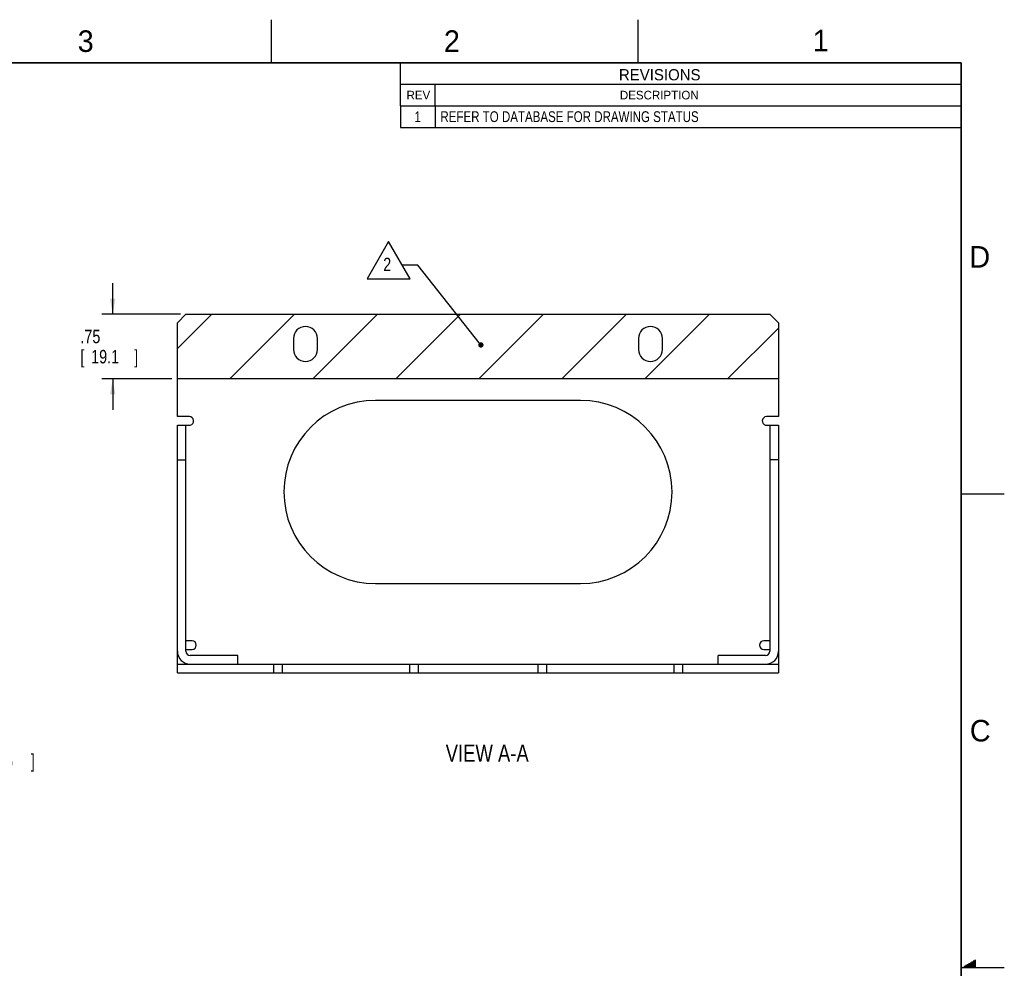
# Model space of a CAD drawing. Header units: inches. Extents: x 0 to 34, y 0 to 22.
# Tile 66 of 66: x 22.6 to 34, y 11 to 22. Entities that reach past the tile are written whole.
import ezdxf
from ezdxf.enums import TextEntityAlignment as Align

# ---------------------------------------------------------------- set-up
doc = ezdxf.new("R2010")
doc.units = ezdxf.units.IN
doc.header["$LTSCALE"] = 1.87
doc.header["$MEASUREMENT"] = 0
doc.layers.get('0').update_dxf_attribs({"linetype": 'CONTINUOUS'})
for name, color, linetype in [('03___PRT_ALL_CURVES', 7, 'CONTINUOUS'), ('DETAIL', 7, 'CONTINUOUS'), ('DIMENSIONS', 7, 'CONTINUOUS')]:
    doc.layers.add(name, color=color, linetype=linetype)
doc.styles.get("Standard").update_dxf_attribs({"font": 'txt', "width": 0.8})
doc.dimstyles.new('DIMSTYLE_1', dxfattribs={"dimtxt": 0.156, "dimasz": 0.18, "dimexe": 0.18, "dimexo": 0.0625, "dimgap": 0.09, "dimtad": 0, "dimtih": 1, "dimtoh": 1, "dimzin": 4, "dimdsep": 46, "dimtxsty": 'STANDARD', "dimblk": '_FILLED', "dimblk1": '_FILLED', "dimblk2": '_FILLED', "dimcen": 0.09, "dimadec": 0, "dimazin": 0, "dimtp": 0.01, "dimtm": 0.01, "dimtfac": 1, "dimtofl": 0, "dimtmove": 0, "dimatfit": 3, "dimldrblk": '_FILLED', "dimfxl": 1, "dimtolj": 1, "dimtzin": 4, "dimarcsym": 0})
doc.dimstyles.new('DIMSTYLE_2', dxfattribs={"dimtxt": 0.156, "dimasz": 0.18, "dimexe": 0.18, "dimexo": 0.0625, "dimgap": 0.09, "dimtad": 0, "dimtih": 1, "dimtoh": 1, "dimdec": 3, "dimzin": 4, "dimdsep": 46, "dimtxsty": 'STANDARD', "dimblk": '_FILLED', "dimblk1": '_FILLED', "dimblk2": '_FILLED', "dimcen": 0.09, "dimadec": 0, "dimazin": 0, "dimtp": 0.001, "dimtm": 0.001, "dimtfac": 1, "dimtdec": 3, "dimtofl": 0, "dimtmove": 0, "dimatfit": 3, "dimldrblk": '_FILLED', "dimfxl": 1, "dimtolj": 1, "dimtzin": 4, "dimarcsym": 0})

# ---------------------------------------------------------------- blocks, each defined once
blk = doc.blocks.new('_FILLED')
at = {"color": 0, "linetype": 'BYBLOCK'}
blk.add_solid([(0, 0), (-1, 0.174), (-1, -0.174)], dxfattribs=at)
blk = doc.blocks.new('*D12')
at = {"layer": 'DIMENSIONS', "color": 2, "linetype": 'CONTINUOUS'}
for p, q in [((23.663, 18.582), (23.663, 18.942)), ((24.45, 18.582), (23.538, 18.582)), ((24.35, 17.832), (23.538, 17.832)), ((23.663, 17.832), (23.663, 17.472))]:
    blk.add_line(p, q, dxfattribs=at)
at = {"layer": 'DIMENSIONS', "color": 2, "linetype": 'CONTINUOUS', "xscale": 0.18, "yscale": 0.18, "zscale": 0.18}
for p, rotation in [((23.663, 18.582), 270), ((23.663, 17.832), 90)]:
    blk.add_blockref('_FILLED', p, dxfattribs=dict(at, rotation=rotation))
at = {"layer": 'DIMENSIONS', "color": 2, "linetype": 'CONTINUOUS', "width": 0.8}
for s, p in [('.75', (23.288, 18.247)), ('[', (23.288, 18.013)), ('19.1', (23.413, 18.013)), (']', (23.912, 18.013))]:
    blk.add_text(s, height=0.156, dxfattribs=at).set_placement(p)
blk = doc.blocks.new('*D13')
at = {"layer": 'DIMENSIONS', "color": 2, "linetype": 'CONTINUOUS'}
for p, q in [((17.773, 14.312), (21.95, 14.312)), ((21.825, 14.312), (21.825, 13.558)), ((21.825, 12.062), (21.825, 13.246)), ((18.888, 12.062), (21.95, 12.062))]:
    blk.add_line(p, q, dxfattribs=at)
at = {"layer": 'DIMENSIONS', "color": 2, "linetype": 'CONTINUOUS', "xscale": 0.18, "yscale": 0.18, "zscale": 0.18}
for p, rotation in [((21.825, 14.312), 90), ((21.825, 12.062), 270)]:
    blk.add_blockref('_FILLED', p, dxfattribs=dict(at, rotation=rotation))
at = {"layer": 'DIMENSIONS', "color": 2, "linetype": 'CONTINUOUS', "width": 0.8}
for s, p in [('2X ', (20.811, 13.324)), ('2.250', (21.185, 13.324)), ('[', (21.965, 13.324)), ('57.15', (22.09, 13.324)), (']', (22.714, 13.324))]:
    blk.add_text(s, height=0.156, dxfattribs=at).set_placement(p)
blk = doc.blocks.new('TEXT_TRIANGLE_BL6', base_point=(27.262, 18.84))
at = {"layer": 'DETAIL', "color": 2, "linetype": 'CONTINUOUS'}
for p, q in [((26.862, 19.428), (26.612, 18.995)), ((27.112, 18.995), (26.862, 19.428)), ((27.201, 19.152), (27.021, 19.152)), ((27.912, 18.251), (27.201, 19.152)), ((26.612, 18.995), (27.112, 18.995))]:
    blk.add_line(p, q, dxfattribs=at)
at = {"layer": 'DETAIL', "color": 2, "linetype": 'CONTINUOUS', "const_width": 0.0312}
blk.add_lwpolyline([(27.916, 18.227, 1), (27.947, 18.227, 1)], format="xyb", close=True, dxfattribs=at)
at = {"layer": 'DETAIL', "color": 2, "linetype": 'CONTINUOUS', "width": 0.8}
blk.add_text('2', height=0.156, dxfattribs=at).set_placement((26.799, 19.083))

msp = doc.modelspace()

# ---------------------------------------------------------------- linework, layer by layer
at = {"color": 2, "linetype": 'CONTINUOUS'}
for p, q in [((27, 21), (33.4995, 21)), ((27, 21), (27, 20.75)), ((27.4, 21), (27.4, 20.75)), ((33.4995, 21), (33.4995, 20.75)), ((27, 20.75), (33.4995, 20.75))]:
    msp.add_line(p, q, dxfattribs=at)
at = {"color": 7, "linetype": 'CONTINUOUS'}
for p, q in [((24.4126, 18.482), (24.5126, 18.582)), ((24.5126, 18.582), (31.2826, 18.582)), ((31.2826, 18.582), (31.3826, 18.482)), ((24.4126, 17.3954), (24.4126, 18.482)), ((31.3826, 18.482), (31.3826, 17.3954)), ((25.7586, 18.3019), (25.7586, 18.1739)), ((26.0366, 18.1739), (26.0366, 18.3019)), ((29.7586, 18.3019), (29.7586, 18.1739)), ((30.0366, 18.1739), (30.0366, 18.3019)), ((29.0851, 17.5839), (26.7101, 17.5839)), ((24.5516, 17.3954), (24.4126, 17.3954)), ((31.3826, 17.3954), (31.2436, 17.3954)), ((24.4126, 17.2954), (24.5559, 17.2954)), ((24.5126, 14.6739), (24.5126, 17.2954)), ((31.2393, 17.2954), (31.3826, 17.2954)), ((31.2826, 17.2954), (31.2826, 14.6739)), ((24.4126, 16.8954), (24.5126, 16.8954)), ((31.3826, 16.8954), (31.2826, 16.8954)), ((26.7101, 15.4589), (29.0851, 15.4589)), ((24.5826, 14.7954), (24.5126, 14.7954)), ((31.2826, 14.7954), (31.2126, 14.7954)), ((24.4126, 14.4239), (24.4126, 14.6739)), ((24.5126, 14.6954), (24.5826, 14.6954)), ((25.1126, 14.6239), (24.5626, 14.6239)), ((25.1126, 14.5239), (25.1126, 14.6239)), ((31.2326, 14.6239), (30.6826, 14.6239)), ((30.6826, 14.5239), (30.6826, 14.6239)), ((31.2126, 14.6954), (31.2826, 14.6954)), ((31.3826, 14.6739), (31.3826, 14.4239)), ((24.4126, 14.5239), (31.3826, 14.5239)), ((25.5276, 14.5239), (25.5276, 14.4239)), ((25.6276, 14.5239), (25.6276, 14.4239)), ((27.1026, 14.5239), (27.1026, 14.4239)), ((27.2026, 14.5239), (27.2026, 14.4239)), ((28.5926, 14.5239), (28.5926, 14.4239)), ((28.6926, 14.5239), (28.6926, 14.4239)), ((30.1676, 14.5239), (30.1676, 14.4239)), ((30.2676, 14.5239), (30.2676, 14.4239))]:
    msp.add_line(p, q, dxfattribs=at)
at = {"color": 3, "linetype": 'CONTINUOUS'}
for p, q in [((24.4126, 14.6739), (24.4126, 17.2954)), ((31.3826, 17.2954), (31.3826, 14.6739)), ((24.4126, 14.4239), (31.3826, 14.4239))]:
    msp.add_line(p, q, dxfattribs=at)
at = {"color": 7, "linetype": 'CONTINUOUS'}
for centre, radius, start, end in [((25.8976, 18.3019), 0.139, 0, 180), ((29.8976, 18.3019), 0.139, 0, 180), ((25.8976, 18.1739), 0.139, 180, 360), ((29.8976, 18.1739), 0.139, 180, 360), ((26.7101, 16.5214), 1.0625, 90, 270), ((29.0851, 16.5214), 1.0625, 270, 90), ((24.5516, 17.3454), 0.05, 282.70903, 90), ((31.2436, 17.3454), 0.05, 90, 257.29097), ((24.5826, 14.7454), 0.05, 270, 90), ((31.2126, 14.7454), 0.05, 90, 270), ((24.5626, 14.6739), 0.05, 180, 270), ((31.2326, 14.6739), 0.05, 270, 360)]:
    msp.add_arc(centre, radius, start, end, dxfattribs=at)
at = {"color": 3, "linetype": 'CONTINUOUS'}
for centre, start, end in [((24.5626, 14.6739), 180, 270), ((31.2326, 14.6739), 270, 360)]:
    msp.add_arc(centre, 0.15, start, end, dxfattribs=at)
at = {"color": 7, "linetype": 'CONTINUOUS'}
for points, knots in [([(24.5559, 17.2954), (24.5571, 17.2954), (24.5594, 17.2956), (24.5616, 17.2962), (24.5626, 17.2966)], [0, 0, 0, 0, 0.49389, 1, 1, 1, 1]), ([(31.2326, 17.2966), (31.2337, 17.2962), (31.2359, 17.2956), (31.2382, 17.2954), (31.2393, 17.2954)], [0, 0, 0, 0, 0.50611, 1, 1, 1, 1])]:
    msp.add_open_spline(points, degree=3, knots=knots, dxfattribs=at)
at = {"layer": '03___PRT_ALL_CURVES', "color": 40, "linetype": 'CONTINUOUS'}
for p, q in [((24.4126, 18.482), (24.5126, 18.582)), ((24.5126, 18.582), (31.2826, 18.582)), ((31.2826, 18.582), (31.3826, 18.482)), ((24.4126, 17.832), (24.4126, 18.482)), ((31.3826, 18.482), (31.3826, 17.832)), ((25.7586, 18.3019), (25.7586, 18.1739)), ((26.0366, 18.1739), (26.0366, 18.3019)), ((29.7586, 18.3019), (29.7586, 18.1739)), ((30.0366, 18.1739), (30.0366, 18.3019)), ((31.3826, 17.832), (24.4126, 17.832))]:
    msp.add_line(p, q, dxfattribs=at)
at = {"layer": '03___PRT_ALL_CURVES', "color": 2, "linetype": 'CONTINUOUS'}
for p, q in [((24.4126, 18.1839), (24.8107, 18.582)), ((25.0224, 17.832), (25.7724, 18.582)), ((25.9841, 17.832), (26.7341, 18.582)), ((26.9457, 17.832), (27.6957, 18.582)), ((27.9074, 17.832), (28.6574, 18.582)), ((28.869, 17.832), (29.619, 18.582)), ((29.8307, 17.832), (30.5807, 18.582)), ((30.7924, 17.832), (31.3826, 18.4222))]:
    msp.add_line(p, q, dxfattribs=at)
at = {"layer": '03___PRT_ALL_CURVES', "color": 40, "linetype": 'CONTINUOUS'}
for centre, start, end in [((25.8976, 18.3019), 0, 180), ((29.8976, 18.3019), 0, 180), ((25.8976, 18.1739), 180, 360), ((29.8976, 18.1739), 180, 360)]:
    msp.add_arc(centre, 0.139, start, end, dxfattribs=at)
at = {"layer": 'DETAIL', "color": 2, "linetype": 'CONTINUOUS'}
for p, q in [((25.5, 22), (25.5, 21.5)), ((29.75, 22), (29.75, 21.5)), ((27, 21), (27, 21.5)), ((27, 21.25), (33.5, 21.25)), ((27.4, 21), (27.4, 21.25)), ((27, 21), (33.5, 21)), ((33.5, 16.5), (34, 16.5)), ((33.6386, 11.08), (33.6697, 11.08)), ((33.6559, 11.09), (33.6697, 11.09)), ((34, 11), (33.5, 11)), ((33.5173, 11.01), (33.6697, 11.01)), ((33.5346, 11.02), (33.6697, 11.02)), ((33.552, 11.03), (33.6697, 11.03)), ((33.5693, 11.04), (33.6697, 11.04)), ((33.5866, 11.05), (33.6697, 11.05)), ((33.6039, 11.06), (33.6697, 11.06)), ((33.6212, 11.07), (33.6697, 11.07))]:
    msp.add_line(p, q, dxfattribs=at)
at = {"layer": 'DETAIL', "color": 7, "linetype": 'CONTINUOUS', "const_width": 0.02}
for points in [[(33.5, 21.5), (0.5, 21.5)], [(33.5, 0.5), (33.5, 21.5)]]:
    msp.add_lwpolyline(points, dxfattribs=at)

# ---------------------------------------------------------------- block references
at = {"layer": 'DETAIL', "color": 2, "linetype": 'CONTINUOUS'}
msp.add_blockref('TEXT_TRIANGLE_BL6', (27.2619, 18.8397), dxfattribs=at)

# ---------------------------------------------------------------- texts
at = {"color": 7, "linetype": 'CONTINUOUS', "width": 0.8}
msp.add_text('1', height=0.125, dxfattribs=at).set_placement((27.2, 20.8125), align=Align.CENTER)
msp.add_text('REFER TO DATABASE FOR DRAWING STATUS', height=0.125, dxfattribs=at).set_placement((27.4625, 20.8125))
at = {"layer": 'DETAIL', "color": 2, "linetype": 'CONTINUOUS'}
for s, p in [('3', (23.2569, 21.6259)), ('2', (27.5025, 21.6262)), ('1', (31.7781, 21.6326)), ('D', (33.5947, 19.1236)), ('C', (33.6004, 13.6267))]:
    msp.add_text(s, height=0.25, dxfattribs=at).set_placement(p)
for s, height, p in [('REVISIONS', 0.13, (30.0052, 21.2962)), ('REV', 0.1, (27.2069, 21.075)), ('DESCRIPTION', 0.1, (30, 21.075))]:
    msp.add_text(s, height=height, dxfattribs=at).set_placement(p, align=Align.CENTER)
at = {"layer": 'DETAIL', "color": 7, "linetype": 'CONTINUOUS', "insert": (28.4865, 13.5905), "char_height": 0.2, "width": 1.4, "attachment_point": 3}
msp.add_mtext('VIEW A-A', dxfattribs=at)

# ---------------------------------------------------------------- dimensions: what is measured, and where the dimension line sits
at = {"layer": 'DIMENSIONS', "color": 2, "linetype": 'CONTINUOUS'}
dim = msp.add_linear_dim(base=(23.6626, 18.582), p1=(24.3501, 17.832), p2=(24.4501, 18.582), angle=90, dimstyle='DIMSTYLE_1', dxfattribs=at)
dim.commit()
dim.dimension.update_dxf_attribs({"geometry": '*D12', "text_midpoint": (23.6626, 18.2077), "dimtype": 160})
dim = msp.add_linear_dim(base=(21.8251, 14.3119), p1=(18.8876, 12.0619), p2=(17.7726, 14.3119), angle=90, text='2X <>', dimstyle='DIMSTYLE_2', dxfattribs=at)
dim.commit()
dim.dimension.update_dxf_attribs({"geometry": '*D13', "text_midpoint": (21.8251, 13.4018), "dimtype": 160})

doc.saveas('drawing.dxf')
